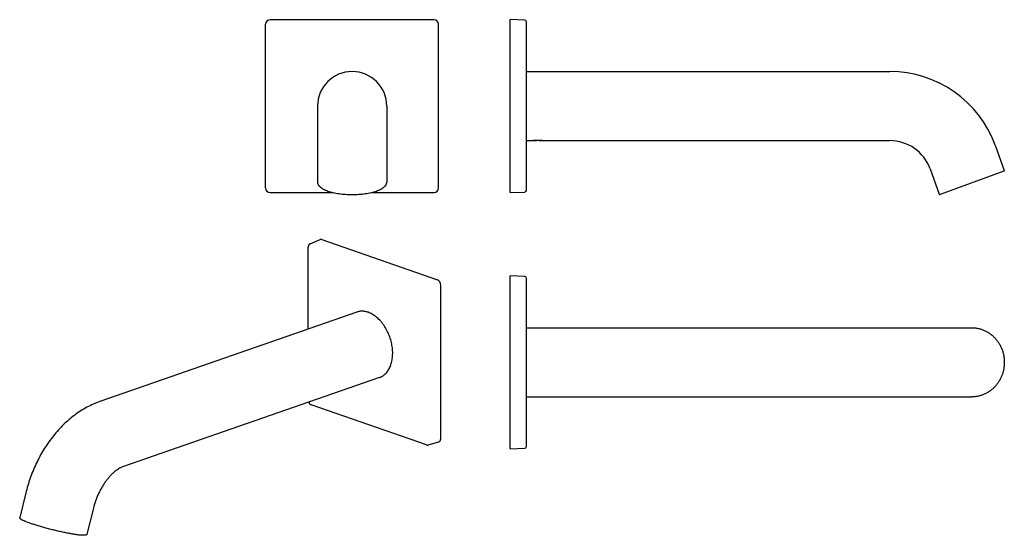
# Model space of a CAD drawing. Header units: millimetres. Extents: x 11 to 438, y 8 to 232.
import ezdxf

# ---------------------------------------------------------------- set-up
doc = ezdxf.new("R2010")
doc.units = ezdxf.units.MM
doc.header["$LTSCALE"] = 23.1
doc.layers.get('0').update_dxf_attribs({"linetype": 'CONTINUOUS'})

msp = doc.modelspace()

# ---------------------------------------------------------------- linework, layer by layer
at = {"color": 7, "linetype": 'CONTINUOUS'}
for p, q in [((119.32, 231.51), (190.32, 231.51)), ((223.36, 156.51), (223.36, 231.51)), ((229.69, 231.29), (223.36, 231.51)), ((230.36, 157.43), (230.36, 230.59)), ((117.32, 158.5), (117.32, 229.51)), ((192.32, 158.5), (192.32, 229.51)), ((230.36, 209.01), (387.96, 209.01)), ((139.82, 194.01), (139.82, 160.97)), ((169.82, 194.01), (169.82, 160.97)), ((230.36, 179.01), (233.26, 179.01)), ((233.55, 179.01), (233.5, 179.04)), ((237.17, 179.01), (233.55, 179.01)), ((237.17, 179.01), (237.22, 179.04)), ((237.46, 179.01), (387.96, 179.01)), ((433.53, 177.09), (437.53, 166.1)), ((405.34, 166.83), (409.34, 155.84)), ((437.35, 165.72), (409.73, 155.66)), ((119.32, 156.51), (146.55, 156.51)), ((163.1, 156.51), (190.32, 156.51)), ((223.36, 156.51), (229.69, 156.73)), ((135.72, 97.26), (135.72, 132.72)), ((136.6, 134.26), (140.93, 136.08)), ((141.64, 136.08), (191.84, 118.58)), ((223.36, 45.33), (223.36, 120.33)), ((229.69, 120.11), (223.36, 120.33)), ((193.26, 49.67), (193.26, 116.22)), ((230.36, 46.25), (230.36, 119.41)), ((156.85, 104.63), (45.42, 65.78)), ((230.36, 97.83), (423.44, 97.83)), ((166.73, 76.3), (55.29, 37.45)), ((137.11, 64.38), (137.11, 64.38)), ((187, 46.99), (137.11, 64.38)), ((230.36, 67.83), (423.44, 67.83)), ((187.81, 46.96), (192.45, 48.26)), ((223.36, 45.33), (229.69, 45.55)), ((13.54, 26.84), (10.71, 15.55)), ((42.64, 19.55), (39.81, 8.26))]:
    msp.add_line(p, q, dxfattribs=at)
for points in [[(136.6, 134.26), (136.59, 134.25), (136.54, 134.23), (136.5, 134.21), (136.45, 134.18), (136.41, 134.15), (136.37, 134.13), (136.33, 134.1), (136.29, 134.07), (136.25, 134.03), (136.21, 134), (136.17, 133.96), (136.14, 133.92), (136.1, 133.88), (136.07, 133.84), (136.04, 133.8), (136.01, 133.75), (135.98, 133.7), (135.95, 133.66), (135.92, 133.61), (135.89, 133.55), (135.87, 133.5), (135.85, 133.44), (135.83, 133.39), (135.81, 133.33), (135.79, 133.27), (135.77, 133.21), (135.76, 133.15), (135.75, 133.09), (135.74, 133.02), (135.73, 132.96), (135.73, 132.9), (135.72, 132.83), (135.72, 132.77), (135.72, 132.72)], [(135.94, 65.56), (135.96, 65.52), (135.98, 65.46), (136.01, 65.4), (136.04, 65.34), (136.08, 65.29), (136.11, 65.23), (136.15, 65.18), (136.18, 65.12), (136.22, 65.07), (136.26, 65.02), (136.3, 64.97), (136.34, 64.92), (136.38, 64.87), (136.43, 64.83), (136.47, 64.78), (136.52, 64.74), (136.56, 64.7), (136.61, 64.66), (136.66, 64.62), (136.71, 64.59), (136.76, 64.55), (136.81, 64.52), (136.86, 64.49), (136.91, 64.47), (136.96, 64.44), (137.02, 64.42), (137.07, 64.4), (137.11, 64.38)], [(187, 46.99), (187.04, 46.98), (187.09, 46.96), (187.14, 46.95), (187.18, 46.94), (187.23, 46.93), (187.28, 46.92), (187.33, 46.92), (187.38, 46.91), (187.43, 46.91), (187.47, 46.91), (187.52, 46.91), (187.57, 46.92), (187.62, 46.92), (187.66, 46.93), (187.71, 46.93), (187.75, 46.94), (187.8, 46.95), (187.81, 46.96)]]:
    msp.add_lwpolyline(points, dxfattribs=at)
for centre, radius, start, end in [((229.66, 230.59), 0.7, 0, 88), ((154.82, 194.01), 15, 0, 180), ((387.96, 160.51), 48.5, 20, 90), ((387.96, 160.51), 18.5, 20, 90), ((437.25, 166), 0.3, 290, 20), ((229.66, 157.43), 0.7, 272, 360), ((409.62, 155.94), 0.3, 200, 290), ((229.66, 119.41), 0.7, 0, 88), ((229.66, 46.25), 0.7, 272, 360)]:
    msp.add_arc(centre, radius, start, end, dxfattribs=at)
for centre, major_axis, ratio, start_param, end_param in [((119.32, 229.5), (-1.42, 1.42), 0.998783, -0.784789, 0.784789), ((190.32, 229.5), (-1.42, -1.42), 0.998783, 2.356803, 3.926382), ((119.32, 158.51), (-1.42, -1.42), 0.998783, -0.784789, 0.784789), ((190.32, 158.51), (1.42, -1.42), 0.998783, -0.784789, 0.784789), ((141.64, 134.21), (-0.66, 1.89), 0.662093, -0.484459, 0.041682), ((191.84, 116.71), (-0.66, 1.89), 0.663424, -2.053484, -0.483906), ((191.84, 50.16), (-0.66, 1.89), 0.662093, -3.183275, -2.056474)]:
    msp.add_ellipse(centre, major_axis=major_axis, ratio=ratio, start_param=start_param, end_param=end_param, dxfattribs=at)
for points, knots in [([(233.26, 179.01), (233.47, 179.03), (233.9, 179.09), (234.6, 179.14), (235.36, 179.16), (236.13, 179.14), (236.83, 179.09), (237.26, 179.03), (237.46, 179.01)], [0, 0, 0, 0, 0.147026, 0.309055, 0.5, 0.690945, 0.852974, 1, 1, 1, 1]), ([(139.82, 160.97), (139.82, 160.87), (139.84, 160.68), (139.9, 160.4), (140, 160.12), (140.14, 159.84), (140.31, 159.58), (140.52, 159.32), (140.76, 159.06), (141.04, 158.82), (141.34, 158.58), (141.68, 158.35), (142.05, 158.13), (142.44, 157.92), (142.87, 157.71), (143.49, 157.44), (144.32, 157.12), (145.41, 156.79), (146.58, 156.49), (147.83, 156.23), (149.15, 156.02), (150.52, 155.85), (151.93, 155.73), (153.37, 155.66), (154.34, 155.64), (154.82, 155.64)], [0, 0, 0, 0, 0.01698, 0.034137, 0.051649, 0.069693, 0.088436, 0.108032, 0.128614, 0.150288, 0.173138, 0.197226, 0.222591, 0.249255, 0.277226, 0.306497, 0.368843, 0.436043, 0.50771, 0.58336, 0.662434, 0.744314, 0.828336, 0.913804, 1, 1, 1, 1]), ([(154.82, 155.64), (155.31, 155.64), (156.28, 155.66), (157.72, 155.73), (159.13, 155.85), (160.5, 156.02), (161.82, 156.23), (163.07, 156.49), (164.24, 156.79), (165.32, 157.12), (166.16, 157.44), (166.78, 157.71), (167.2, 157.92), (167.6, 158.13), (167.97, 158.35), (168.3, 158.58), (168.61, 158.82), (168.88, 159.06), (169.13, 159.32), (169.33, 159.58), (169.51, 159.84), (169.65, 160.12), (169.75, 160.4), (169.81, 160.68), (169.82, 160.87), (169.82, 160.97)], [0, 0, 0, 0, 0.086196, 0.171664, 0.255686, 0.337566, 0.41664, 0.49229, 0.563957, 0.631157, 0.693503, 0.722774, 0.750745, 0.777409, 0.802774, 0.826862, 0.849712, 0.871386, 0.891968, 0.911564, 0.930307, 0.948351, 0.965863, 0.98302, 1, 1, 1, 1]), ([(161.79, 104.52), (161.37, 104.67), (160.74, 104.84), (159.88, 104.97), (159.25, 105.01), (158.63, 104.99), (158.02, 104.93), (157.43, 104.81), (157.04, 104.69), (156.85, 104.63)], [0, 0, 0, 0, 0.263555, 0.391012, 0.515981, 0.638877, 0.760167, 0.880362, 1, 1, 1, 1]), ([(166.73, 76.3), (166.99, 76.39), (167.5, 76.6), (168.22, 77.02), (168.9, 77.53), (169.54, 78.13), (170.11, 78.82), (170.63, 79.58), (171.09, 80.42), (171.48, 81.33), (171.81, 82.3), (172.07, 83.33), (172.25, 84.41), (172.37, 85.52), (172.41, 86.67), (172.37, 88.26), (172.13, 90.27), (171.57, 92.67), (170.74, 95.01), (169.67, 97.22), (168.59, 98.93), (167.63, 100.18), (166.87, 101.05), (166.08, 101.84), (165.27, 102.55), (164.42, 103.18), (163.56, 103.72), (162.69, 104.17), (162.09, 104.42), (161.79, 104.52)], [0, 0, 0, 0, 0.023925, 0.048058, 0.072597, 0.097717, 0.123569, 0.150271, 0.177907, 0.20653, 0.236161, 0.266792, 0.298392, 0.330904, 0.364254, 0.39835, 0.468315, 0.539863, 0.61192, 0.683375, 0.753159, 0.787136, 0.820349, 0.852712, 0.88415, 0.914614, 0.944074, 0.972527, 1, 1, 1, 1]), ([(423.44, 97.83), (423.9, 97.83), (424.59, 97.8), (425.51, 97.68), (426.42, 97.51), (427.55, 97.21), (428.64, 96.79), (429.48, 96.4), (430.31, 95.95), (431.3, 95.32), (432.41, 94.44), (433.44, 93.45), (434.37, 92.36), (435.2, 91.17), (435.91, 89.91), (436.5, 88.58), (436.97, 87.19), (437.3, 85.76), (437.51, 84.3), (437.55, 83.32), (437.55, 82.83)], [0, 0, 0, 0, 0.060633, 0.090983, 0.121361, 0.18221, 0.243267, 0.273901, 0.304606, 0.366233, 0.428201, 0.490528, 0.553219, 0.616267, 0.679648, 0.743328, 0.807262, 0.871394, 0.935662, 1, 1, 1, 1]), ([(437.55, 82.83), (437.55, 82.34), (437.51, 81.36), (437.3, 79.9), (436.97, 78.48), (436.5, 77.09), (435.91, 75.76), (435.2, 74.49), (434.37, 73.31), (433.44, 72.21), (432.41, 71.22), (431.3, 70.34), (430.31, 69.71), (429.48, 69.27), (428.64, 68.87), (427.55, 68.46), (426.42, 68.16), (425.51, 67.99), (424.59, 67.87), (423.9, 67.83), (423.44, 67.83)], [0, 0, 0, 0, 0.064338, 0.128606, 0.192738, 0.256672, 0.320352, 0.383733, 0.446781, 0.509472, 0.571799, 0.633767, 0.695394, 0.726099, 0.756733, 0.81779, 0.878639, 0.909017, 0.939367, 1, 1, 1, 1]), ([(45.42, 65.78), (44.46, 65.45), (42.56, 64.69), (39.8, 63.34), (37.13, 61.76), (34.55, 59.97), (32.08, 57.99), (29.72, 55.82), (27.47, 53.49), (25.34, 50.99), (23.35, 48.35), (20.85, 44.63), (18.66, 40.68), (16.78, 36.56), (15.1, 32.33), (14.1, 29.05), (13.54, 26.84)], [0, 0, 0, 0, 0.058231, 0.116923, 0.17616, 0.236013, 0.29654, 0.357775, 0.419729, 0.482389, 0.545714, 0.609642, 0.738905, 0.804066, 0.869399, 1, 1, 1, 1]), ([(55.29, 37.45), (55.09, 37.38), (54.65, 37.21), (53.95, 36.85), (53.15, 36.36), (52.28, 35.74), (51.36, 34.97), (50.41, 34.07), (49.44, 33.03), (48.49, 31.86), (47.55, 30.59), (46.66, 29.21), (45.81, 27.74), (45.02, 26.2), (44.3, 24.6), (43.45, 22.4), (42.93, 20.7), (42.64, 19.55)], [0, 0, 0, 0, 0.028048, 0.0628, 0.104099, 0.151585, 0.204763, 0.263066, 0.325893, 0.392637, 0.462707, 0.535526, 0.610538, 0.687204, 0.765001, 0.843413, 1, 1, 1, 1]), ([(15.4, 12.93), (15.05, 13.05), (14.38, 13.29), (13.59, 13.6), (13.01, 13.84), (12.63, 14), (12.28, 14.16), (11.96, 14.31), (11.68, 14.46), (11.44, 14.6), (11.23, 14.74), (11.07, 14.85), (10.97, 14.94), (10.88, 15.03), (10.8, 15.13), (10.74, 15.24), (10.71, 15.34), (10.7, 15.44), (10.7, 15.52), (10.71, 15.55)], [0, 0, 0, 0, 0.199929, 0.378586, 0.459399, 0.534299, 0.603156, 0.665887, 0.722477, 0.773011, 0.817735, 0.857187, 0.875249, 0.89247, 0.925696, 0.942691, 0.960643, 0.979864, 1, 1, 1, 1]), ([(39.81, 8.26), (39.81, 8.24), (39.79, 8.19), (39.75, 8.12), (39.71, 8.06), (39.65, 8), (39.56, 7.94), (39.44, 7.89), (39.32, 7.85), (39.18, 7.81), (39.03, 7.79), (38.87, 7.77), (38.7, 7.76), (38.43, 7.75), (38.06, 7.76), (37.57, 7.78), (37.02, 7.82), (36.41, 7.89), (35.74, 7.97), (35.01, 8.07), (33.95, 8.23), (32.52, 8.48), (30.7, 8.84), (28.76, 9.25), (26.75, 9.71), (24.71, 10.2), (22.67, 10.73), (20.69, 11.28), (18.8, 11.83), (17.05, 12.37), (15.93, 12.75), (15.4, 12.93)], [0, 0, 0, 0, 0.003049, 0.006022, 0.008877, 0.011599, 0.016733, 0.021716, 0.026824, 0.032252, 0.038124, 0.044518, 0.051481, 0.059045, 0.076029, 0.095524, 0.117509, 0.141919, 0.168659, 0.197614, 0.228649, 0.296352, 0.370435, 0.44941, 0.531674, 0.615549, 0.699322, 0.78128, 0.859754, 0.933151, 1, 1, 1, 1])]:
    msp.add_open_spline(points, degree=3, knots=knots, dxfattribs=at)

doc.saveas('drawing.dxf')
